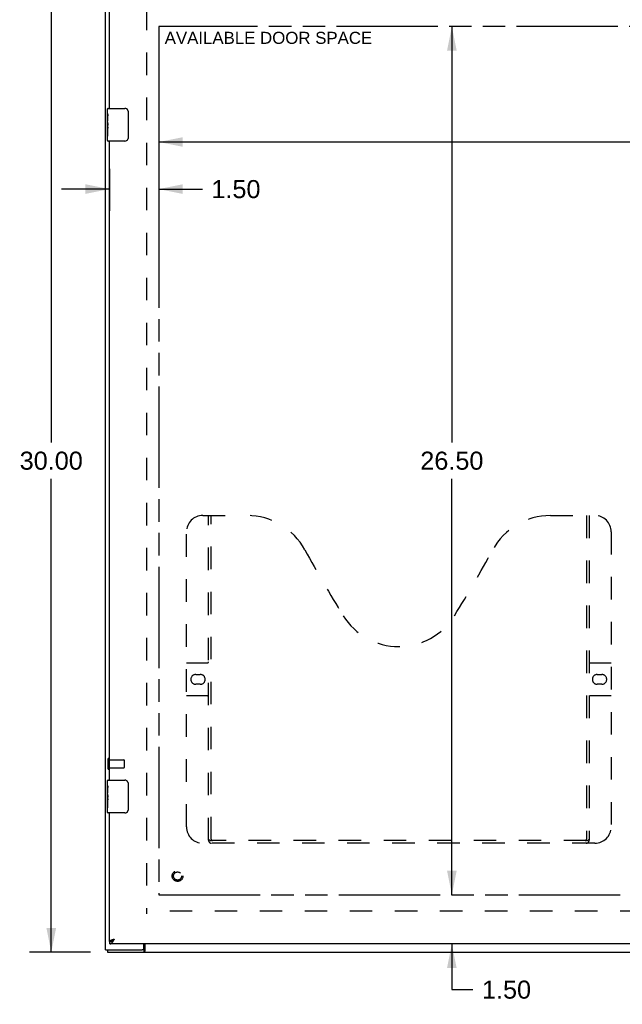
# Model space of a CAD drawing. Header units: inches. Extents: x 0 to 125, y 0 to 81.
# Tile 3 of 8: x 26 to 44, y 24 to 54. Entities that reach past the tile are written whole.
import ezdxf

# ---------------------------------------------------------------- set-up
doc = ezdxf.new("R2010")
doc.units = ezdxf.units.IN
doc.header["$LTSCALE"] = 6.869388
doc.header["$MEASUREMENT"] = 0
doc.linetypes.add('HIDDEN', pattern=[0.2, 0.1, -0.1])
doc.linetypes.add('PHANTOM', pattern=[0.8, 0.45, -0.05, 0.1, -0.05, 0.1, -0.05])
doc.layers.get('0').update_dxf_attribs({"linetype": 'CONTINUOUS'})
for name, color, linetype in [('02___PRT_ALL_AXES', 7, 'CONTINUOUS'), ('AVAILABLE_DOOR_SPACE', 7, 'CONTINUOUS'), ('DEFAULT_2', 8, 'HIDDEN'), ('DIMENSIONS', 7, 'CONTINUOUS')]:
    doc.layers.add(name, color=color, linetype=linetype)
doc.styles.get("Standard").update_dxf_attribs({"font": 'arial.ttf'})
doc.dimstyles.new('DIMSTYLE_1', dxfattribs={"dimtxt": 0.55102, "dimasz": 0.734694, "dimexe": 0.09, "dimexo": 0.07, "dimgap": 0.0375, "dimtad": 0, "dimtih": 1, "dimtoh": 1, "dimzin": 4, "dimdsep": 46, "dimtxsty": 'Standard', "dimblk": '_FILLED', "dimblk1": '_FILLED', "dimblk2": '_FILLED', "dimcen": 0.09, "dimazin": 1, "dimtfac": 1, "dimtdec": 3, "dimtofl": 0, "dimtmove": 0, "dimatfit": 3, "dimldrblk": '_FILLED', "dimfxl": 1, "dimtolj": 1, "dimtzin": 4, "dimarcsym": 0})

# ---------------------------------------------------------------- blocks, each defined once
blk = doc.blocks.new('_FILLED')
at = {"color": 0, "linetype": 'ByBlock'}
blk.add_solid([(0, 0), (-1, 0.2), (-1, -0.2)], dxfattribs=at)
blk = doc.blocks.new('*D6')
at = {"layer": 'DIMENSIONS', "color": 2, "linetype": 'Continuous'}
for p, q in [((27.757, 55.373), (25.894, 55.373)), ((26.555, 55.373), (26.555, 40.924)), ((26.555, 25.373), (26.555, 39.822)), ((27.757, 25.373), (25.894, 25.373))]:
    blk.add_line(p, q, dxfattribs=at)
at = {"layer": 'DIMENSIONS', "color": 2, "linetype": 'Continuous', "xscale": 0.7346938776, "yscale": 0.7346938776, "zscale": 0.7346938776}
for p, rotation in [((26.555, 55.373), 90), ((26.555, 25.373), 270)]:
    blk.add_blockref('_FILLED', p, dxfattribs=dict(at, rotation=rotation))
at = {"layer": 'DIMENSIONS', "color": 2, "linetype": 'Continuous', "insert": (26.555, 40.648), "char_height": 0.551, "width": 1.9255, "attachment_point": 2, "line_spacing_factor": 0.9}
blk.add_mtext('30.00', dxfattribs=at)
blk = doc.blocks.new('*D7')
at = {"layer": 'DIMENSIONS', "color": 2, "linetype": 'Continuous'}
for p, q in [((38.777, 55.123), (38.777, 56.512)), ((38.777, 56.512), (39.42, 56.512)), ((38.777, 53.623), (38.777, 52.153))]:
    blk.add_line(p, q, dxfattribs=at)
at = {"layer": 'DIMENSIONS', "color": 2, "linetype": 'Continuous', "xscale": 0.7346938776, "yscale": 0.7346938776, "zscale": 0.7346938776}
for p, rotation in [((38.777, 55.123), 270), ((38.777, 53.623), 90)]:
    blk.add_blockref('_FILLED', p, dxfattribs=dict(at, rotation=rotation))
at = {"layer": 'DIMENSIONS', "color": 2, "linetype": 'Continuous', "insert": (39.696, 56.788), "char_height": 0.551, "width": 1.49738, "attachment_point": 1, "line_spacing_factor": 0.9}
blk.add_mtext('1.50', dxfattribs=at)
blk = doc.blocks.new('*D9')
at = {"layer": 'DIMENSIONS', "color": 2, "linetype": 'Continuous'}
for p, q in [((38.777, 53.623), (38.777, 40.924)), ((38.777, 27.123), (38.777, 39.822))]:
    blk.add_line(p, q, dxfattribs=at)
at = {"layer": 'DIMENSIONS', "color": 2, "linetype": 'Continuous', "xscale": 0.7346938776, "yscale": 0.7346938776, "zscale": 0.7346938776}
for p, rotation in [((38.777, 53.623), 90), ((38.777, 27.123), 270)]:
    blk.add_blockref('_FILLED', p, dxfattribs=dict(at, rotation=rotation))
at = {"layer": 'DIMENSIONS', "color": 2, "linetype": 'Continuous', "insert": (38.777, 40.648), "char_height": 0.551, "width": 1.9255, "attachment_point": 2, "line_spacing_factor": 0.9}
blk.add_mtext('26.50', dxfattribs=at)
blk = doc.blocks.new('*D10')
at = {"layer": 'DIMENSIONS', "color": 2, "linetype": 'Continuous'}
for p, q in [((29.834, 50.758), (29.834, 49.276)), ((54.834, 50.758), (54.834, 49.276)), ((29.834, 50.097), (44.314, 50.097)), ((54.834, 50.097), (46.79, 50.097))]:
    blk.add_line(p, q, dxfattribs=at)
at = {"layer": 'DIMENSIONS', "color": 2, "linetype": 'Continuous', "xscale": 0.7346938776, "yscale": 0.7346938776, "zscale": 0.7346938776, "rotation": 180}
blk.add_blockref('_FILLED', (29.834, 50.097), dxfattribs=at)
at = {"layer": 'DIMENSIONS', "color": 2, "linetype": 'Continuous', "xscale": 0.7346938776, "yscale": 0.7346938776, "zscale": 0.7346938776}
blk.add_blockref('_FILLED', (54.834, 50.097), dxfattribs=at)
at = {"layer": 'DIMENSIONS', "color": 2, "linetype": 'Continuous', "insert": (45.552, 50.373), "char_height": 0.551, "width": 1.9255, "attachment_point": 2, "line_spacing_factor": 0.9}
blk.add_mtext('25.00', dxfattribs=at)
blk = doc.blocks.new('*D11')
at = {"layer": 'DIMENSIONS', "color": 2, "linetype": 'Continuous'}
for p, q in [((28.334, 49.276), (28.334, 47.999)), ((29.834, 49.276), (29.834, 47.999)), ((28.334, 48.66), (26.864, 48.66)), ((29.834, 48.66), (31.166, 48.66))]:
    blk.add_line(p, q, dxfattribs=at)
at = {"layer": 'DIMENSIONS', "color": 2, "linetype": 'Continuous', "xscale": 0.7346938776, "yscale": 0.7346938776, "zscale": 0.7346938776}
blk.add_blockref('_FILLED', (28.334, 48.66), dxfattribs=at)
at = {"layer": 'DIMENSIONS', "color": 2, "linetype": 'Continuous', "xscale": 0.7346938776, "yscale": 0.7346938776, "zscale": 0.7346938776, "rotation": 180}
blk.add_blockref('_FILLED', (29.834, 48.66), dxfattribs=at)
at = {"layer": 'DIMENSIONS', "color": 2, "linetype": 'Continuous', "insert": (31.441, 48.935), "char_height": 0.551, "width": 1.49738, "attachment_point": 1, "line_spacing_factor": 0.9}
blk.add_mtext('1.50', dxfattribs=at)
blk = doc.blocks.new('*D12')
at = {"layer": 'DIMENSIONS', "color": 2, "linetype": 'Continuous'}
for p, q in [((38.777, 27.123), (38.777, 28.592)), ((38.777, 25.623), (38.777, 24.23)), ((38.777, 24.23), (39.42, 24.23))]:
    blk.add_line(p, q, dxfattribs=at)
at = {"layer": 'DIMENSIONS', "color": 2, "linetype": 'Continuous', "xscale": 0.7346938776, "yscale": 0.7346938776, "zscale": 0.7346938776}
for p, rotation in [((38.777, 27.123), 270), ((38.777, 25.623), 90)]:
    blk.add_blockref('_FILLED', p, dxfattribs=dict(at, rotation=rotation))
at = {"layer": 'DIMENSIONS', "color": 2, "linetype": 'Continuous', "insert": (39.696, 24.506), "char_height": 0.551, "width": 1.49738, "attachment_point": 1, "line_spacing_factor": 0.9}
blk.add_mtext('1.50', dxfattribs=at)

msp = doc.modelspace()

# ---------------------------------------------------------------- linework, layer by layer
at = {"color": 3, "linetype": 'Continuous'}
for p, q in [((28.209, 25.448), (28.209, 55.298)), ((57.946, 25.623), (28.347, 25.623)), ((28.479, 25.768), (28.461, 25.762)), ((29.384, 25.508), (29.384, 25.623)), ((29.411, 25.623), (29.411, 25.416)), ((28.209, 25.448), (29.324, 25.448)), ((28.272, 25.373), (58.146, 25.373))]:
    msp.add_line(p, q, dxfattribs=at)
at = {"color": 7, "linetype": 'Continuous'}
for p, q in [((28.289, 51.123), (28.799, 51.123)), ((28.899, 51.023), (28.899, 50.223)), ((28.274, 50.507), (28.274, 50.541)), ((28.274, 50.138), (28.274, 50.277)), ((28.799, 50.123), (28.289, 50.123)), ((28.289, 30.623), (28.799, 30.623)), ((28.899, 30.523), (28.899, 29.723)), ((28.274, 30.007), (28.274, 30.041)), ((28.274, 29.638), (28.274, 29.777)), ((28.799, 29.623), (28.289, 29.623)), ((28.334, 25.698), (28.347, 25.698)), ((28.347, 25.623), (28.347, 25.698)), ((28.272, 25.448), (28.272, 25.373)), ((29.381, 25.448), (29.324, 25.448)), ((29.381, 25.448), (29.381, 25.373))]:
    msp.add_line(p, q, dxfattribs=at)
for points in [[(28.892, 51.059), (28.894, 51.053), (28.896, 51.047), (28.897, 51.041), (28.898, 51.035), (28.898, 51.029), (28.899, 51.023)], [(28.899, 50.223), (28.898, 50.216), (28.898, 50.21), (28.897, 50.204), (28.896, 50.198), (28.894, 50.192), (28.892, 50.187)], [(28.892, 30.559), (28.894, 30.553), (28.896, 30.547), (28.897, 30.541), (28.898, 30.535), (28.898, 30.529), (28.899, 30.523)], [(28.899, 29.723), (28.898, 29.716), (28.898, 29.71), (28.897, 29.704), (28.896, 29.698), (28.894, 29.692), (28.892, 29.687)], [(28.347, 25.698), (28.352, 25.698), (28.358, 25.698), (28.363, 25.699), (28.369, 25.7), (28.374, 25.701), (28.38, 25.703), (28.385, 25.705), (28.391, 25.707), (28.396, 25.71), (28.402, 25.712), (28.407, 25.715)], [(28.407, 25.715), (28.413, 25.718), (28.418, 25.722)], [(28.418, 25.722), (28.424, 25.725), (28.429, 25.729), (28.435, 25.733), (28.44, 25.737), (28.446, 25.741), (28.451, 25.745), (28.457, 25.75), (28.462, 25.754), (28.468, 25.759), (28.473, 25.763), (28.479, 25.768)], [(28.479, 25.768), (28.473, 25.764), (28.468, 25.761), (28.462, 25.757), (28.457, 25.754), (28.452, 25.75), (28.447, 25.747), (28.442, 25.743), (28.438, 25.74), (28.433, 25.736), (28.429, 25.733), (28.426, 25.729), (28.422, 25.726), (28.419, 25.722), (28.419, 25.722)], [(29.393, 25.458), (29.391, 25.455), (29.39, 25.454), (29.389, 25.453), (29.388, 25.452), (29.387, 25.451), (29.386, 25.45), (29.385, 25.449), (29.384, 25.448), (29.383, 25.448), (29.382, 25.448), (29.381, 25.448)], [(29.411, 25.469), (29.409, 25.469), (29.408, 25.469), (29.407, 25.469), (29.406, 25.469), (29.405, 25.468), (29.404, 25.468), (29.403, 25.467), (29.401, 25.467), (29.4, 25.466), (29.399, 25.465), (29.398, 25.464), (29.397, 25.463), (29.396, 25.462), (29.395, 25.461), (29.394, 25.459), (29.393, 25.458)]]:
    msp.add_lwpolyline(points, dxfattribs=at)
at = {"color": 3, "linetype": 'Continuous'}
for points in [[(28.411, 25.746), (28.404, 25.744), (28.396, 25.741), (28.389, 25.738), (28.383, 25.735), (28.376, 25.733), (28.37, 25.73), (28.365, 25.727), (28.359, 25.725), (28.355, 25.722), (28.35, 25.719), (28.347, 25.717), (28.343, 25.714), (28.34, 25.711), (28.338, 25.709), (28.336, 25.706), (28.335, 25.703), (28.334, 25.7), (28.334, 25.698)], [(28.347, 25.623), (28.352, 25.623), (28.358, 25.624), (28.363, 25.626), (28.369, 25.628), (28.374, 25.63), (28.38, 25.634), (28.385, 25.638), (28.391, 25.642), (28.396, 25.647), (28.402, 25.653), (28.407, 25.659), (28.413, 25.665), (28.418, 25.672), (28.424, 25.679), (28.429, 25.687), (28.435, 25.695)], [(28.461, 25.762), (28.453, 25.76), (28.444, 25.757), (28.436, 25.754), (28.427, 25.752), (28.419, 25.749), (28.411, 25.746)], [(28.435, 25.695), (28.44, 25.704), (28.446, 25.712), (28.451, 25.721), (28.457, 25.73), (28.462, 25.739), (28.468, 25.749), (28.473, 25.758), (28.479, 25.768)], [(29.402, 25.399), (29.399, 25.394), (29.398, 25.392), (29.397, 25.389), (29.396, 25.387), (29.395, 25.385), (29.394, 25.383), (29.393, 25.381), (29.392, 25.38), (29.391, 25.378), (29.389, 25.377), (29.388, 25.376), (29.387, 25.375), (29.386, 25.374), (29.385, 25.373), (29.383, 25.373), (29.382, 25.373), (29.381, 25.373)], [(29.411, 25.416), (29.41, 25.415), (29.408, 25.413), (29.407, 25.411), (29.406, 25.409), (29.405, 25.407), (29.404, 25.405), (29.403, 25.402), (29.402, 25.399)]]:
    msp.add_lwpolyline(points, dxfattribs=at)
at = {"color": 7, "linetype": 'Continuous'}
for centre, radius, start, end in [((28.289, 51.108), 0.015, 90, 180), ((28.799, 51.023), 0.1, 21.1999, 90), ((28.799, 50.223), 0.1, 270, 338.7946), ((28.289, 50.138), 0.015, 180, 270), ((28.289, 30.608), 0.015, 90, 180), ((28.799, 30.523), 0.1, 21.1999, 90), ((28.289, 29.638), 0.015, 180, 270), ((28.799, 29.723), 0.1, 270, 338.7946)]:
    msp.add_arc(centre, radius, start, end, dxfattribs=at)
at = {"color": 3, "linetype": 'Continuous'}
msp.add_arc((29.324, 25.508), 0.06, 270, 360, dxfattribs=at)
at = {"layer": '02___PRT_ALL_AXES', "color": 3, "linetype": 'Continuous'}
for p, q in [((28.334, 51.123), (28.334, 55.048)), ((28.334, 30.623), (28.334, 50.123)), ((28.334, 25.698), (28.334, 29.623))]:
    msp.add_line(p, q, dxfattribs=at)
at = {"layer": '02___PRT_ALL_AXES', "color": 7, "linetype": 'Continuous'}
for p, q in [((28.274, 50.964), (28.274, 51.108)), ((28.274, 50.708), (28.274, 50.961)), ((28.283, 50.906), (28.274, 50.906)), ((28.284, 50.738), (28.284, 50.895)), ((28.274, 50.738), (28.284, 50.738)), ((28.274, 50.138), (28.274, 50.705)), ((28.277, 50.675), (28.274, 50.675)), ((28.274, 50.543), (28.283, 50.543)), ((28.274, 50.507), (28.284, 50.507)), ((28.276, 50.676), (28.279, 50.658)), ((28.284, 50.554), (28.284, 50.607)), ((28.284, 50.277), (28.284, 50.507)), ((28.274, 50.444), (28.284, 50.444)), ((28.274, 50.277), (28.284, 50.277)), ((28.274, 30.464), (28.274, 30.608)), ((28.274, 30.208), (28.274, 30.461)), ((28.283, 30.406), (28.274, 30.406)), ((28.284, 30.238), (28.284, 30.395)), ((28.274, 30.238), (28.284, 30.238)), ((28.274, 29.638), (28.274, 30.205)), ((28.277, 30.175), (28.274, 30.175)), ((28.276, 30.176), (28.279, 30.158)), ((28.284, 30.054), (28.284, 30.107)), ((28.274, 30.043), (28.283, 30.043)), ((28.274, 30.007), (28.284, 30.007)), ((28.274, 29.944), (28.284, 29.944)), ((28.274, 29.777), (28.284, 29.777)), ((28.284, 29.777), (28.284, 30.007))]:
    msp.add_line(p, q, dxfattribs=at)
at = {"layer": '02___PRT_ALL_AXES', "color": 8, "linetype": 'HIDDEN'}
for p, q in [((28.327, 30.999), (28.327, 31.247)), ((28.327, 31.247), (28.774, 31.247)), ((28.327, 30.999), (28.774, 30.999))]:
    msp.add_line(p, q, dxfattribs=at)
at = {"layer": '02___PRT_ALL_AXES', "color": 7, "linetype": 'Continuous'}
for points in [[(28.274, 50.964), (28.274, 50.96), (28.274, 50.956), (28.275, 50.951), (28.276, 50.945), (28.278, 50.938), (28.279, 50.93), (28.281, 50.922), (28.282, 50.913)], [(28.282, 50.913), (28.283, 50.904), (28.284, 50.895)], [(28.274, 50.708), (28.274, 50.701), (28.275, 50.693), (28.275, 50.685), (28.276, 50.676)], [(28.279, 50.658), (28.28, 50.649), (28.281, 50.64), (28.282, 50.631), (28.283, 50.623), (28.283, 50.615), (28.284, 50.607)], [(28.284, 50.554), (28.283, 50.548), (28.283, 50.542), (28.282, 50.536), (28.282, 50.53), (28.281, 50.524), (28.281, 50.518)], [(28.274, 30.464), (28.274, 30.46), (28.274, 30.456), (28.275, 30.451), (28.276, 30.445), (28.278, 30.438), (28.279, 30.43), (28.281, 30.422), (28.282, 30.413)], [(28.282, 30.413), (28.283, 30.404), (28.284, 30.395)], [(28.274, 30.208), (28.274, 30.201), (28.275, 30.193), (28.275, 30.185), (28.276, 30.176)], [(28.279, 30.158), (28.28, 30.149), (28.281, 30.14), (28.282, 30.131), (28.283, 30.123), (28.283, 30.115), (28.284, 30.107)], [(28.284, 30.054), (28.283, 30.048), (28.283, 30.042), (28.282, 30.036), (28.282, 30.03), (28.281, 30.024), (28.281, 30.018)]]:
    msp.add_lwpolyline(points, dxfattribs=at)
at = {"layer": '02___PRT_ALL_AXES', "color": 8, "linetype": 'HIDDEN'}
msp.add_circle((30.409, 27.698), 0.124, dxfattribs=at)
at = {"layer": '02___PRT_ALL_AXES', "color": 7, "linetype": 'Continuous'}
for centre in [(28.474, 50.541), (28.474, 30.041)]:
    msp.add_ellipse(centre, major_axis=(0.2, 0), ratio=0.432808, start_param=3.141593, end_param=3.403409, dxfattribs=at)
at = {"layer": 'AVAILABLE_DOOR_SPACE', "color": 4, "linetype": 'PHANTOM'}
for p, q in [((29.834, 53.623), (29.834, 27.123)), ((54.834, 53.623), (29.834, 53.623)), ((29.834, 27.123), (54.834, 27.123))]:
    msp.add_line(p, q, dxfattribs=at)
at = {"layer": 'DEFAULT_2', "color": 8, "linetype": 'HIDDEN'}
for p, q in [((29.459, 54.198), (29.459, 26.548)), ((31.179, 38.698), (32.534, 38.698)), ((31.354, 28.788), (31.354, 38.698)), ((31.434, 28.818), (31.434, 38.698)), ((41.784, 38.698), (43.139, 38.698)), ((42.884, 38.698), (42.884, 28.818)), ((42.964, 38.698), (42.964, 28.788)), ((30.679, 29.198), (30.679, 38.198)), ((43.639, 38.198), (43.639, 29.198)), ((30.679, 34.198), (31.314, 34.198)), ((43.004, 34.198), (43.639, 34.198)), ((30.965, 33.848), (31.102, 33.848)), ((43.215, 33.848), (43.352, 33.848)), ((31.102, 33.548), (30.965, 33.548)), ((43.352, 33.548), (43.215, 33.548)), ((31.314, 33.198), (30.679, 33.198)), ((43.639, 33.198), (43.004, 33.198)), ((28.284, 31.265), (28.284, 30.981)), ((28.327, 31.265), (28.327, 30.981)), ((28.784, 31.237), (28.784, 31.009)), ((43.139, 28.698), (31.179, 28.698)), ((42.88, 28.778), (31.438, 28.778)), ((56.959, 26.623), (29.459, 26.623))]:
    msp.add_line(p, q, dxfattribs=at)
for points in [[(31.344, 28.818), (31.36, 28.807), (31.376, 28.797), (31.392, 28.789), (31.407, 28.783), (31.423, 28.779), (31.438, 28.778)], [(42.88, 28.778), (42.895, 28.779), (42.91, 28.783), (42.926, 28.789), (42.942, 28.797), (42.958, 28.807), (42.974, 28.818)]]:
    msp.add_lwpolyline(points, dxfattribs=at)
for radius in [0.164, 0.124]:
    msp.add_circle((30.409, 27.698), radius, dxfattribs=at)
for centre, radius, start, end in [((31.179, 38.198), 0.5, 90, 180), ((32.534, 36.698), 2, 28.4813, 90), ((41.784, 36.698), 2, 90, 151.5187), ((43.139, 38.198), 0.5, 0, 90), ((68.842, 56.396), 39.307, 208.4813, 211.8705), ((5.476, 56.396), 39.307, 328.1295, 331.5187), ((37.159, 36.698), 2, 211.8705, 328.1295), ((31.314, 34.238), 0.04, 270, 360), ((43.004, 34.238), 0.04, 180, 270), ((30.965, 33.698), 0.15, 90, 270), ((31.102, 33.698), 0.15, 270, 90), ((43.215, 33.698), 0.15, 90, 270), ((43.352, 33.698), 0.15, 270, 90), ((31.314, 33.158), 0.04, 0, 90), ((43.004, 33.158), 0.04, 90, 180), ((28.305, 31.265), 0.0215, 0, 180), ((28.305, 30.981), 0.0215, 180, 360), ((28.774, 31.237), 0.01, 0, 90), ((28.774, 31.009), 0.01, 270, 360), ((31.179, 29.198), 0.5, 180, 270), ((43.139, 29.198), 0.5, 270, 360), ((31.444, 28.788), 0.09, 180, 270), ((31.474, 28.818), 0.04, 180, 270), ((42.844, 28.818), 0.04, 270, 360), ((42.874, 28.788), 0.09, 270, 360)]:
    msp.add_arc(centre, radius, start, end, dxfattribs=at)

# ---------------------------------------------------------------- texts
at = {"layer": 'DIMENSIONS', "color": 2, "linetype": 'Continuous', "insert": (33.182, 53.459), "char_height": 0.36735, "width": 6.31864, "attachment_point": 2, "line_spacing_factor": 0.9}
msp.add_mtext('AVAILABLE DOOR SPACE', dxfattribs=at)

# ---------------------------------------------------------------- dimensions: what is measured, and where the dimension line sits
at = {"layer": 'DIMENSIONS', "color": 2, "linetype": 'Continuous'}
for base, p1, p2, angle, picture, middle in [((38.777, 53.623), (57.931, 55.123), (29.834, 53.623), 270, '*D7', (40.468, 56.509)), ((26.555, 25.373), (27.827, 55.373), (27.827, 25.373), 270, '*D6', (26.554, 40.37)), ((38.777, 53.623), (29.834, 27.123), (29.834, 53.623), 90, '*D9', (38.77, 40.37)), ((29.834, 50.097), (54.834, 49.206), (29.834, 49.206), 180, '*D10', (45.545, 50.094)), ((28.334, 48.66), (29.834, 47.929), (28.334, 47.929), 180, '*D11', (32.214, 48.657)), ((38.777, 25.623), (29.834, 27.123), (57.931, 25.623), 270, '*D12', (40.468, 24.227))]:
    dim = msp.add_linear_dim(base=base, p1=p1, p2=p2, angle=angle, dimstyle='DIMSTYLE_1', dxfattribs=at)
    dim.commit()
    dim.dimension.update_dxf_attribs({"geometry": picture, "text_midpoint": middle, "dimtype": 160})

doc.saveas('drawing.dxf')
